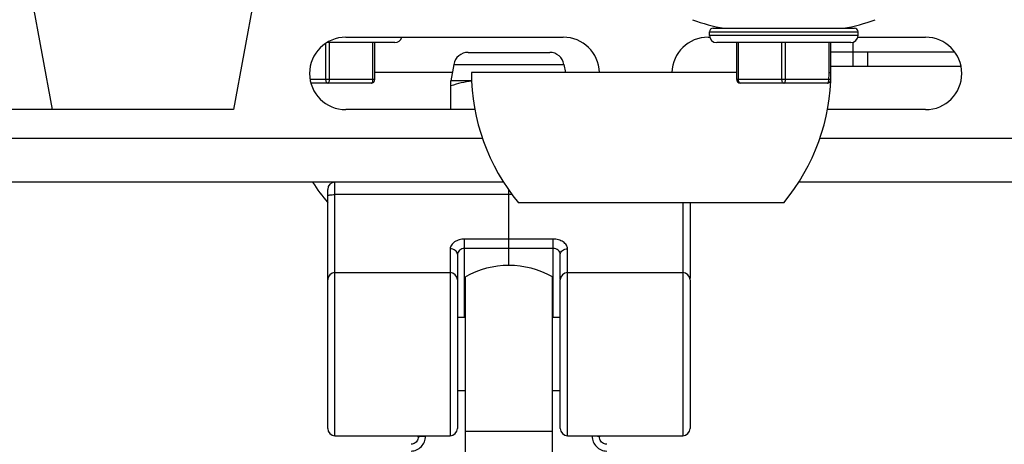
# Paper-space layout 'DRW0010_1_2' of a CAD drawing. Header units: millimetres. Extents: x 0 to 420, y 0 to 297.
# Tile 7 of 171: x 63 to 104, y 42 to 60. Entities that reach past the tile are written whole.
import ezdxf

# ---------------------------------------------------------------- set-up
doc = ezdxf.new("R2010")
doc.units = ezdxf.units.MM
doc.header["$LTSCALE"] = 23.1
doc.layers.get('0').update_dxf_attribs({"linetype": 'CONTINUOUS'})
for name, color, linetype in [('02___PRT_ALL_AXES', 7, 'CONTINUOUS'), ('03___PRT_ALL_CURVES', 7, 'CONTINUOUS'), ('DIM_PILOTEES', 7, 'CONTINUOUS')]:
    doc.layers.add(name, color=color, linetype=linetype)
doc.styles.get("Standard").update_dxf_attribs({"font": 'txt', "width": 0.7})
doc.dimstyles.new('DIMSTYLE_1', dxfattribs={"dimtxt": 2.5, "dimasz": 3.5, "dimexe": 2, "dimexo": 0, "dimtad": 1, "dimlfac": 3.333333, "dimdsep": 46, "dimtxsty": 'Standard', "dimblk": '_FILLED', "dimblk1": '_FILLED', "dimblk2": '_FILLED', "dimcen": 0.09, "dimazin": 2, "dimtp": 0.5, "dimtm": 0.5, "dimtfac": 1, "dimtofl": 0, "dimtmove": 0, "dimatfit": 3, "dimldrblk": '_FILLED', "dimfxl": 0, "dimtolj": 1, "dimarcsym": 0})
doc.dimstyles.new('DIMSTYLE_6', dxfattribs={"dimtxt": 2.5, "dimasz": 3.5, "dimexe": 2, "dimexo": 0, "dimtad": 1, "dimlfac": 3.333333, "dimdsep": 46, "dimtxsty": 'Standard', "dimblk": '_FILLED', "dimblk1": '_FILLED', "dimblk2": '_FILLED', "dimcen": 0.09, "dimazin": 2, "dimtp": 0.2, "dimtm": 0.2, "dimtfac": 1, "dimtofl": 0, "dimtmove": 0, "dimatfit": 3, "dimldrblk": '_FILLED', "dimfxl": 0, "dimtolj": 1, "dimarcsym": 0})

# ---------------------------------------------------------------- blocks, each defined once
blk = doc.blocks.new('_FILLED')
at = {"color": 0, "linetype": 'ByBlock'}
blk.add_solid([(0, 0), (-1, 0.143), (-1, -0.143)], dxfattribs=at)
blk = doc.blocks.new('*D23')
at = {"layer": 'DIM_PILOTEES', "color": 2, "linetype": 'Continuous'}
for p, q in [((45.897, 62.014), (45.897, 69.514)), ((45.897, 69.514), (45.897, 57.514)), ((73.373, 62.014), (43.897, 62.014)), ((45.897, 45.514), (45.897, 57.514)), ((58.061, 53.014), (43.897, 53.014)), ((45.897, 53.014), (45.897, 45.514))]:
    blk.add_line(p, q, dxfattribs=at)
at = {"layer": 'DIM_PILOTEES', "color": 2, "linetype": 'Continuous', "xscale": 3.5, "yscale": 3.5, "zscale": 3.5}
for p, rotation in [((45.897, 62.014), 270), ((45.897, 53.014), 90)]:
    blk.add_blockref('_FILLED', p, dxfattribs=dict(at, rotation=rotation))
at = {"layer": 'DIM_PILOTEES', "color": 2, "linetype": 'Continuous', "insert": (42.772, 58.879), "char_height": 2.5, "width": 5.625, "attachment_point": 2, "rotation": 90, "line_spacing_factor": 0.9}
blk.add_mtext('{\\ftxt;\\W0.0001;\\H0.0001;\\~}{\\ftxt;\\W1.5;\\H2.5; }{\\ftxt;\\W0.0001;\\H0.0001;\\~}', dxfattribs=at)
blk = doc.blocks.new('*D24')
at = {"layer": 'DIM_PILOTEES', "color": 2, "linetype": 'Continuous'}
for p, q in [((51.594, 62.014), (51.594, 69.514)), ((51.594, 69.514), (51.594, 59.014)), ((73.373, 62.014), (49.594, 62.014)), ((51.594, 48.514), (51.594, 59.014)), ((64.661, 56.014), (49.594, 56.014)), ((51.594, 56.014), (51.594, 48.514))]:
    blk.add_line(p, q, dxfattribs=at)
at = {"layer": 'DIM_PILOTEES', "color": 2, "linetype": 'Continuous', "xscale": 3.5, "yscale": 3.5, "zscale": 3.5}
for p, rotation in [((51.594, 62.014), 270), ((51.594, 56.014), 90)]:
    blk.add_blockref('_FILLED', p, dxfattribs=dict(at, rotation=rotation))
at = {"layer": 'DIM_PILOTEES', "color": 2, "linetype": 'Continuous', "insert": (48.469, 59.428), "char_height": 2.5, "width": 5.89286, "attachment_point": 2, "rotation": 90, "line_spacing_factor": 0.9}
blk.add_mtext('{\\ftxt;\\W0.0001;\\H0.0001;\\~}{\\ftxt;\\W1.5714285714;\\H2.5; }{\\ftxt;\\W0.0001;\\H0.0001;\\~}', dxfattribs=at)
blk = doc.blocks.new('*D25')
at = {"layer": 'DIM_PILOTEES', "color": 2, "linetype": 'Continuous'}
for p, q in [((58.061, 54.814), (58.061, 12.962)), ((172.061, 54.814), (172.061, 12.962)), ((58.061, 14.962), (115.061, 14.962)), ((172.061, 14.962), (115.061, 14.962))]:
    blk.add_line(p, q, dxfattribs=at)
at = {"layer": 'DIM_PILOTEES', "color": 2, "linetype": 'Continuous', "xscale": 3.5, "yscale": 3.5, "zscale": 3.5, "rotation": 180}
blk.add_blockref('_FILLED', (58.061, 14.962), dxfattribs=at)
at = {"layer": 'DIM_PILOTEES', "color": 2, "linetype": 'Continuous', "xscale": 3.5, "yscale": 3.5, "zscale": 3.5}
blk.add_blockref('_FILLED', (172.061, 14.962), dxfattribs=at)
at = {"layer": 'DIM_PILOTEES', "color": 2, "linetype": 'Continuous', "insert": (112.45, 18.087), "char_height": 2.5, "width": 8.57143, "attachment_point": 2, "line_spacing_factor": 0.9}
blk.add_mtext('{\\ftxt;\\W0.0001;\\H0.0001;\\~}{\\ftxt;\\W2.2857142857;\\H2.5; }{\\ftxt;\\W0.0001;\\H0.0001;\\~}', dxfattribs=at)

psp = doc.layouts.new('DRW0010_1_2')

# ---------------------------------------------------------------- linework, layer by layer
at = {"color": 7, "linetype": 'Continuous'}
for p, q in [((91.8656, 59.0888), (91.8656, 59.2388)), ((91.8656, 59.2388), (98.0156, 59.2388)), ((92.0156, 59.3888), (97.8656, 59.3888)), ((98.0156, 59.0888), (98.0156, 59.2388)), ((75.9858, 57.2588), (75.9858, 58.762)), ((78.8358, 58.7888), (76.0298, 58.7888)), ((76.1358, 57.2588), (76.1358, 58.7888)), ((76.8108, 59.0138), (85.8108, 59.0138)), ((77.9358, 57.2588), (77.9358, 58.7888)), ((78.0108, 57.2588), (78.0108, 58.7888)), ((91.8108, 59.0138), (91.8656, 59.0138)), ((98.0156, 59.0888), (91.8656, 59.0888)), ((97.7156, 58.7888), (92.1656, 58.7888)), ((92.9906, 57.2588), (92.9906, 58.7888)), ((93.0656, 57.2588), (93.0656, 58.7888)), ((94.8656, 57.2588), (94.8656, 58.7888)), ((95.0156, 57.2588), (95.0156, 58.7888)), ((96.8156, 57.5588), (96.8156, 58.7888)), ((96.8906, 57.5588), (96.8906, 58.7888)), ((97.8108, 57.8138), (97.8108, 58.805)), ((98.0156, 59.0138), (100.8108, 59.0138)), ((81.8706, 58.3838), (85.251, 58.3838)), ((96.8906, 58.4138), (97.8108, 58.4138)), ((98.4108, 58.4138), (98.4108, 57.8138)), ((81.2797, 57.888), (81.1608, 57.2138)), ((81.2797, 57.888), (85.8419, 57.888)), ((85.8419, 57.888), (85.9, 57.5588)), ((81.2216, 57.5588), (78.0108, 57.5588)), ((92.9906, 57.5588), (82.0106, 57.5588)), ((96.8156, 57.5588), (96.8906, 57.5588)), ((96.8906, 57.8138), (102.2764, 57.8138)), ((78.0108, 57.2588), (75.3345, 57.2588)), ((77.8608, 57.1088), (75.3703, 57.1088)), ((81.1608, 56.0138), (81.1608, 57.2138)), ((82.0206, 57.2138), (81.1608, 57.2138)), ((96.8101, 57.2588), (92.9906, 57.2588)), ((96.7351, 57.1088), (93.1406, 57.1088)), ((96.8843, 57.2426), (96.885, 57.2534)), ((82.1552, 56.0138), (76.8108, 56.0138)), ((100.8108, 56.0138), (96.7447, 56.0138)), ((82.4717, 54.8138), (58.0608, 54.8138)), ((122.7122, 54.8138), (96.4275, 54.8138)), ((83.339, 53.0138), (58.0608, 53.0138)), ((76.3608, 42.5138), (76.3608, 53.0138)), ((123.5795, 53.0138), (95.5627, 53.0138)), ((76.0608, 48.9772), (76.0608, 52.7138)), ((83.6963, 52.4964), (76.3608, 52.4964)), ((94.9406, 52.1588), (83.9606, 52.1588)), ((90.7608, 52.1588), (90.7608, 42.5138)), ((91.0608, 52.1588), (91.0608, 49.0205)), ((81.7308, 47.4188), (81.7308, 50.6551)), ((85.3908, 50.6551), (81.7308, 50.6551)), ((85.3908, 47.4188), (85.3908, 50.6551)), ((81.1308, 50.2484), (81.1308, 42.5138)), ((85.3908, 50.2653), (81.7308, 50.2653)), ((85.9908, 42.5138), (85.9908, 50.2484)), ((81.4308, 50.0275), (81.4308, 42.8135)), ((85.6908, 48.9882), (85.6908, 50.0275)), ((76.0608, 42.8135), (76.0608, 48.9639)), ((76.3608, 49.2638), (81.1308, 49.2638)), ((85.6908, 42.8135), (85.6908, 48.9639)), ((85.9908, 49.2638), (90.7608, 49.2638)), ((91.0608, 48.9639), (91.0608, 42.8135)), ((81.4308, 47.4188), (81.7608, 47.4188)), ((85.3608, 47.4188), (85.6908, 47.4188)), ((81.4308, 44.3885), (81.7608, 44.3885)), ((85.3608, 44.3885), (85.6908, 44.3885)), ((76.3608, 42.5138), (81.1308, 42.5138)), ((79.8108, 42.4711), (79.8108, 42.5138)), ((80.1108, 42.494), (80.1108, 42.5138)), ((85.9908, 42.5138), (90.7608, 42.5138)), ((87.0108, 42.5138), (87.0108, 42.494)), ((87.3108, 42.5138), (87.3108, 42.4711))]:
    psp.add_line(p, q, dxfattribs=at)
at = {"color": 3, "linetype": 'Continuous'}
psp.add_line((97.8108, 58.4138), (102.0086, 58.4138), dxfattribs=at)
at = {"color": 7, "linetype": 'Continuous'}
for points in [[(79.8108, 42.4711), (79.8065, 42.4178), (79.7945, 42.3686), (79.7753, 42.3225), (79.7494, 42.2803), (79.7177, 42.2432), (79.681, 42.2118), (79.6403, 42.1871), (79.5966, 42.1694), (79.5512, 42.1591), (79.5108, 42.1562)], [(87.6108, 42.1562), (87.5663, 42.1597), (87.5211, 42.1706), (87.4776, 42.189), (87.4372, 42.2144), (87.4008, 42.2463), (87.3696, 42.2839), (87.3444, 42.3265), (87.3258, 42.3729), (87.3145, 42.4222), (87.3108, 42.4711)]]:
    psp.add_lwpolyline(points, dxfattribs=at)
for centre, radius, start, end in [((93.4406, 65.6256), 6.3118, 248.85295, 261.16123), ((96.4406, 65.6256), 6.3118, 278.83877, 291.14705), ((92.0156, 59.2388), 0.15, 90, 180), ((97.8656, 59.2388), 0.15, 0, 90), ((76.8108, 57.5138), 1.5, 90, 270), ((78.8358, 59.0888), 0.3, 270, 345.51556), ((85.8108, 57.5138), 1.5, 1.7056, 90), ((91.8108, 57.5138), 1.5, 90, 178.2944), ((92.1656, 59.0888), 0.3, 180, 270), ((97.7156, 59.0888), 0.3, 270, 360), ((100.8108, 57.5138), 1.5, 270, 90), ((81.8706, 57.7838), 0.6, 90, 170), ((85.251, 57.7838), 0.6, 10, 90), ((90.4625, 57.5588), 8.4519, 180, 219.71043), ((88.4386, 57.5588), 8.4519, 320.28957, 360), ((88.513, 57.5588), 8.3026, 357.92918, 359.99991), ((77.8608, 57.2588), 0.15, 270, 360), ((93.1406, 57.2588), 0.15, 180, 270), ((96.7351, 57.2588), 0.15, 270, 353.79268), ((96.6219, 53.3422), 3.9211, 86.93541, 87.24845), ((82.5627, 57.5588), 8.4519, 212.53711, 219.71043), ((76.3608, 52.7138), 0.3, 90, 180), ((76.3608, 48.9638), 0.3, 90, 180), ((81.1308, 48.9638), 0.3, 0, 90), ((85.9908, 48.9638), 0.3, 90, 180), ((90.7608, 48.9638), 0.3, 0, 90), ((76.3608, 42.8138), 0.3, 180, 270), ((81.1308, 42.8138), 0.3, 270, 360), ((85.9908, 42.8138), 0.3, 180, 270), ((90.7608, 42.8138), 0.3, 270, 360)]:
    psp.add_arc(centre, radius, start, end, dxfattribs=at)
for points, knots in [([(76.0608, 57.1088), (76.0505, 57.1088), (76.027, 57.12), (76.0043, 57.1552), (75.9892, 57.2031), (75.9858, 57.2396), (75.9858, 57.2588)], [0, 0, 0, 0, 0.1711585, 0.3961604, 0.6803683, 1, 1, 1, 1]), ([(76.0608, 57.1088), (76.0711, 57.1088), (76.0946, 57.12), (76.1173, 57.1552), (76.1324, 57.2031), (76.1358, 57.2396), (76.1358, 57.2588)], [0, 0, 0, 0, 0.1711603, 0.3961654, 0.6803751, 1, 1, 1, 1]), ([(77.8608, 57.1088), (77.8711, 57.1088), (77.8946, 57.12), (77.9173, 57.1552), (77.9324, 57.2031), (77.9358, 57.2396), (77.9358, 57.2588)], [0, 0, 0, 0, 0.1711585, 0.3961604, 0.6803683, 1, 1, 1, 1]), ([(82.0211, 57.1954), (81.8751, 57.1797), (81.5842, 57.1284), (81.3009, 57.0462), (81.1608, 56.9994)], [0, 0, 0, 0, 0.4984915, 1, 1, 1, 1]), ([(93.1406, 57.1088), (93.1303, 57.1088), (93.1067, 57.12), (93.0841, 57.1552), (93.0689, 57.2031), (93.0656, 57.2396), (93.0656, 57.2588)], [0, 0, 0, 0, 0.1711603, 0.3961654, 0.6803751, 1, 1, 1, 1]), ([(94.9406, 57.1088), (94.9303, 57.1088), (94.9067, 57.12), (94.8841, 57.1552), (94.8689, 57.2031), (94.8656, 57.2396), (94.8656, 57.2588)], [0, 0, 0, 0, 0.1711585, 0.3961604, 0.6803683, 1, 1, 1, 1]), ([(94.9406, 57.1088), (94.9509, 57.1088), (94.9744, 57.12), (94.9971, 57.1552), (95.0122, 57.2031), (95.0156, 57.2396), (95.0156, 57.2588)], [0, 0, 0, 0, 0.1711603, 0.3961654, 0.6803751, 1, 1, 1, 1]), ([(96.7351, 57.1088), (96.7454, 57.1088), (96.769, 57.12), (96.7916, 57.1552), (96.8068, 57.2031), (96.8101, 57.2396), (96.8101, 57.2588)], [0, 0, 0, 0, 0.1711586, 0.3961606, 0.6803685, 1, 1, 1, 1]), ([(96.885, 57.2534), (96.8851, 57.2537), (96.8832, 57.2538), (96.8812, 57.2544), (96.8765, 57.2547), (96.8675, 57.2556), (96.8522, 57.2565), (96.8391, 57.2573), (96.8315, 57.2577)], [0, 0, 0, 0, 0.0178461, 0.067852, 0.149931, 0.2634056, 0.5788194, 1, 1, 1, 1]), ([(76.0608, 52.4551), (76.0608, 52.4584), (76.0691, 52.4661), (76.098, 52.4762), (76.1593, 52.4871), (76.2515, 52.4946), (76.3225, 52.4964), (76.3608, 52.4964)], [0, 0, 0, 0, 0.0322037, 0.0931216, 0.3089605, 0.6266714, 1, 1, 1, 1]), ([(81.7308, 50.6551), (81.6559, 50.6551), (81.5091, 50.6352), (81.3155, 50.5488), (81.1737, 50.4191), (81.1308, 50.3021), (81.1308, 50.2484)], [0, 0, 0, 0, 0.2849919, 0.5551754, 0.7955248, 1, 1, 1, 1]), ([(85.9908, 50.2484), (85.9908, 50.3021), (85.9479, 50.4191), (85.8062, 50.5488), (85.6125, 50.6352), (85.4657, 50.6551), (85.3908, 50.6551)], [0, 0, 0, 0, 0.2044634, 0.4448052, 0.7149993, 1, 1, 1, 1]), ([(81.4308, 50.0275), (81.4308, 50.0567), (81.4129, 50.1189), (81.3433, 50.1913), (81.2448, 50.2378), (81.1695, 50.2484), (81.1308, 50.2484)], [0, 0, 0, 0, 0.2141679, 0.4508671, 0.7161838, 1, 1, 1, 1]), ([(81.7308, 50.2653), (81.6556, 50.2653), (81.5168, 50.219), (81.4308, 50.0887), (81.4308, 50.0275)], [0, 0, 0, 0, 0.5514238, 1, 1, 1, 1]), ([(85.6908, 50.0275), (85.6908, 50.0887), (85.6048, 50.219), (85.466, 50.2653), (85.3908, 50.2653)], [0, 0, 0, 0, 0.4485502, 1, 1, 1, 1]), ([(85.6908, 50.0275), (85.6908, 50.0567), (85.7087, 50.1189), (85.7783, 50.1913), (85.8768, 50.2378), (85.9521, 50.2484), (85.9908, 50.2484)], [0, 0, 0, 0, 0.2141679, 0.4508671, 0.7161838, 1, 1, 1, 1]), ([(79.5108, 41.8791), (79.5898, 41.8791), (79.7497, 41.912), (79.9492, 42.0512), (80.0805, 42.2554), (80.1108, 42.415), (80.1108, 42.494)], [0, 0, 0, 0, 0.2500547, 0.5000792, 0.7500357, 1, 1, 1, 1]), ([(79.8108, 42.4711), (79.8108, 42.4736), (79.8212, 42.4773), (79.8363, 42.4807), (79.8649, 42.4845), (79.9013, 42.4877), (79.9463, 42.4904), (80.0169, 42.4932), (80.0726, 42.494), (80.1108, 42.494)], [0, 0, 0, 0, 0.0241902, 0.0823691, 0.1750153, 0.2987506, 0.4491727, 0.620724, 1, 1, 1, 1]), ([(87.0108, 42.494), (87.0108, 42.415), (87.0412, 42.2554), (87.1725, 42.0512), (87.3719, 41.912), (87.5318, 41.8791), (87.6108, 41.8791)], [0, 0, 0, 0, 0.2499643, 0.4999208, 0.7499453, 1, 1, 1, 1]), ([(87.3108, 42.4711), (87.3108, 42.4736), (87.3005, 42.4773), (87.2854, 42.4807), (87.2567, 42.4845), (87.2203, 42.4877), (87.1753, 42.4904), (87.1047, 42.4932), (87.0491, 42.494), (87.0108, 42.494)], [0, 0, 0, 0, 0.0241886, 0.0823661, 0.1750115, 0.2987466, 0.4491692, 0.6207214, 1, 1, 1, 1])]:
    psp.add_open_spline(points, degree=3, knots=knots, dxfattribs=at)
at = {"layer": '02___PRT_ALL_AXES', "color": 7, "linetype": 'Continuous'}
for p, q in [((63.6108, 61.7138), (64.6608, 56.0138)), ((73.2108, 61.7138), (72.1608, 56.0138)), ((72.1608, 56.0138), (64.6608, 56.0138)), ((81.7608, 39.7763), (81.7608, 49.0928)), ((85.3608, 39.5513), (85.3608, 49.0928)), ((85.3608, 42.6848), (81.7608, 42.6848))]:
    psp.add_line(p, q, dxfattribs=at)
psp.add_arc((83.5608, 45.8888), 3.675, 60.67283, 119.32717, dxfattribs=at)
at = {"layer": '03___PRT_ALL_CURVES', "color": 40, "linetype": 'Continuous'}
psp.add_line((83.5608, 49.5634), (83.5608, 52.6857), dxfattribs=at)

# ---------------------------------------------------------------- dimensions: what is measured, and where the dimension line sits
at = {"layer": 'DIM_PILOTEES', "color": 2, "linetype": 'Continuous'}
for base, p1, p2, angle, text, picture, middle in [((45.8974, 53.0138), (73.3732, 62.0138), (58.0608, 53.0138), 270, '{\\ftxt;\\W0.0001;\\H0.0001;\\~}{\\ftxt;\\W1.5;\\H2.5; }{\\ftxt;\\W0.0001;\\H0.0001;\\~}', '*D23', (45.8974, 58.5221)), ((51.5938, 62.0138), (64.6608, 56.0138), (73.3732, 62.0138), 90, '{\\ftxt;\\W0.0001;\\H0.0001;\\~}{\\ftxt;\\W1.5714285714;\\H2.5; }{\\ftxt;\\W0.0001;\\H0.0001;\\~}', '*D24', (51.5938, 59.0708))]:
    dim = psp.add_linear_dim(base=base, p1=p1, p2=p2, angle=angle, text=text, dimstyle='DIMSTYLE_6', dxfattribs=at)
    dim.commit()
    dim.dimension.update_dxf_attribs({"geometry": picture, "text_midpoint": middle, "dimtype": 160})
dim = psp.add_linear_dim(base=(172.0608, 14.9624), p1=(58.0608, 54.8138), p2=(172.0608, 54.8138), text='{\\ftxt;\\W0.0001;\\H0.0001;\\~}{\\ftxt;\\W2.2857142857;\\H2.5; }{\\ftxt;\\W0.0001;\\H0.0001;\\~}', dimstyle='DIMSTYLE_1', dxfattribs=at)
dim.commit()
dim.dimension.update_dxf_attribs({"geometry": '*D25', "text_midpoint": (112.0926, 14.9624), "dimtype": 160})

doc.saveas('drawing.dxf')
